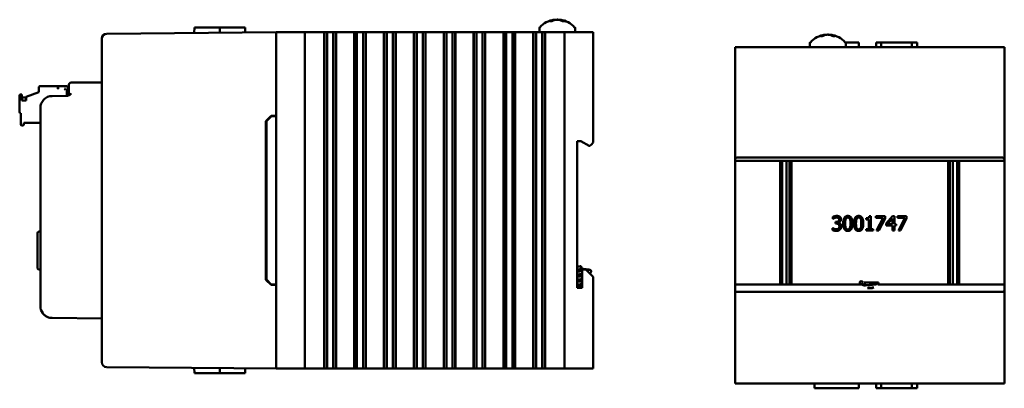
# Model space of a CAD drawing. Header units: inches. Extents: x 1.3 to 23.8, y 0.4 to 18.6.
# Tile 14 of 14: x 13.6 to 23.8, y 7.4 to 11.2. Entities that reach past the tile are written whole.
import ezdxf

# ---------------------------------------------------------------- set-up
doc = ezdxf.new("R2010")
doc.units = ezdxf.units.IN
doc.header["$LTSCALE"] = 0.8
doc.header["$MEASUREMENT"] = 0
doc.layers.add('Visible (ANSI)', color=7, linetype='Continuous', lineweight=50)

msp = doc.modelspace()

# ---------------------------------------------------------------- linework, layer by layer
at = {"layer": 'Visible (ANSI)'}
for p, q in [((15.415, 11.167), (15.414, 11.109)), ((15.415, 11.167), (15.68, 11.167)), ((15.68, 11.167), (15.68, 11.112)), ((15.68, 11.167), (15.695, 11.167)), ((15.844, 11.167), (15.695, 11.167)), ((15.844, 11.167), (15.943, 11.167)), ((15.943, 11.167), (15.944, 11.114)), ((19.133, 11.231), (19.115, 11.231)), ((19.157, 11.248), (19.158, 11.243)), ((19.221, 11.248), (19.22, 11.242)), ((19.261, 11.231), (19.242, 11.231)), ((16.264, 11.117), (14.503, 11.101)), ((16.264, 11.117), (16.284, 11.117)), ((16.264, 11.117), (16.264, 7.617)), ((16.284, 11.117), (16.544, 11.117)), ((16.544, 11.117), (16.564, 11.117)), ((16.564, 7.617), (16.564, 11.117)), ((16.639, 11.117), (16.564, 11.117)), ((16.639, 11.117), (16.762, 11.117)), ((16.766, 11.117), (16.762, 11.117)), ((16.766, 11.117), (16.767, 11.117)), ((16.766, 11.117), (16.766, 7.617)), ((16.767, 11.117), (16.768, 11.117)), ((16.767, 11.117), (16.767, 7.617)), ((16.768, 11.117), (16.784, 11.117)), ((16.768, 11.117), (16.768, 7.617)), ((16.784, 11.117), (16.796, 11.117)), ((16.796, 11.117), (16.813, 11.117)), ((16.796, 11.117), (16.796, 7.617)), ((16.813, 11.117), (16.826, 11.117)), ((16.826, 11.117), (16.828, 11.117)), ((16.828, 11.117), (16.842, 11.117)), ((16.842, 11.117), (16.859, 11.117)), ((16.859, 11.117), (16.871, 11.117)), ((16.859, 7.617), (16.859, 11.117)), ((16.871, 11.117), (16.886, 11.117)), ((16.886, 11.117), (16.887, 11.117)), ((16.886, 11.117), (16.886, 7.617)), ((16.887, 11.117), (16.888, 11.117)), ((16.887, 11.117), (16.887, 7.617)), ((16.893, 11.117), (16.888, 11.117)), ((16.888, 11.117), (16.888, 7.617)), ((16.893, 11.117), (17.072, 11.117)), ((17.077, 11.117), (17.072, 11.117)), ((17.077, 11.117), (17.078, 11.117)), ((17.077, 11.117), (17.077, 7.617)), ((17.078, 11.117), (17.079, 11.117)), ((17.078, 11.117), (17.078, 7.617)), ((17.079, 11.117), (17.094, 11.117)), ((17.079, 11.117), (17.079, 7.617)), ((17.094, 11.117), (17.106, 11.117)), ((17.106, 11.117), (17.123, 11.117)), ((17.106, 11.117), (17.106, 7.617)), ((17.123, 11.117), (17.137, 11.117)), ((17.137, 11.117), (17.139, 11.117)), ((17.139, 11.117), (17.152, 11.117)), ((17.152, 11.117), (17.169, 11.117)), ((17.169, 7.617), (17.169, 11.117)), ((17.169, 11.117), (17.181, 11.117)), ((17.181, 11.117), (17.197, 11.117)), ((17.197, 11.117), (17.198, 11.117)), ((17.197, 11.117), (17.197, 7.617)), ((17.198, 11.117), (17.199, 11.117)), ((17.198, 11.117), (17.198, 7.617)), ((17.203, 11.117), (17.199, 11.117)), ((17.199, 11.117), (17.199, 7.617)), ((17.203, 11.117), (17.383, 11.117)), ((17.387, 11.117), (17.383, 11.117)), ((17.387, 11.117), (17.388, 11.117)), ((17.387, 11.117), (17.387, 7.617)), ((17.388, 11.117), (17.389, 11.117)), ((17.388, 11.117), (17.388, 7.617)), ((17.389, 11.117), (17.405, 11.117)), ((17.389, 11.117), (17.389, 7.617)), ((17.405, 11.117), (17.417, 11.117)), ((17.417, 11.117), (17.434, 11.117)), ((17.417, 11.117), (17.417, 7.617)), ((17.434, 11.117), (17.447, 11.117)), ((17.447, 11.117), (17.449, 11.117)), ((17.449, 11.117), (17.463, 11.117)), ((17.463, 11.117), (17.48, 11.117)), ((17.48, 7.617), (17.48, 11.117)), ((17.48, 11.117), (17.492, 11.117)), ((17.492, 11.117), (17.507, 11.117)), ((17.507, 11.117), (17.508, 11.117)), ((17.507, 11.117), (17.507, 7.617)), ((17.508, 11.117), (17.509, 11.117)), ((17.508, 11.117), (17.508, 7.617)), ((17.514, 11.117), (17.509, 11.117)), ((17.509, 11.117), (17.509, 7.617)), ((17.514, 11.117), (17.694, 11.117)), ((17.698, 11.117), (17.694, 11.117)), ((17.698, 11.117), (17.699, 11.117)), ((17.698, 11.117), (17.698, 7.617)), ((17.699, 11.117), (17.7, 11.117)), ((17.699, 11.117), (17.699, 7.617)), ((17.7, 11.117), (17.715, 11.117)), ((17.7, 11.117), (17.7, 7.617)), ((17.715, 11.117), (17.727, 11.117)), ((17.727, 11.117), (17.744, 11.117)), ((17.727, 11.117), (17.727, 7.617)), ((17.744, 11.117), (17.758, 11.117)), ((17.758, 11.117), (17.76, 11.117)), ((17.76, 11.117), (17.774, 11.117)), ((17.774, 11.117), (17.79, 11.117)), ((17.79, 7.617), (17.79, 11.117)), ((17.79, 11.117), (17.802, 11.117)), ((17.802, 11.117), (17.818, 11.117)), ((17.818, 11.117), (17.819, 11.117)), ((17.818, 11.117), (17.818, 7.617)), ((17.819, 11.117), (17.82, 11.117)), ((17.819, 11.117), (17.819, 7.617)), ((17.824, 11.117), (17.82, 11.117)), ((17.82, 11.117), (17.82, 7.617)), ((17.824, 11.117), (18.004, 11.117)), ((18.008, 11.117), (18.004, 11.117)), ((18.008, 11.117), (18.009, 11.117)), ((18.008, 11.117), (18.008, 7.617)), ((18.009, 11.117), (18.011, 11.117)), ((18.009, 11.117), (18.009, 7.617)), ((18.011, 11.117), (18.026, 11.117)), ((18.011, 11.117), (18.011, 7.617)), ((18.026, 11.117), (18.038, 11.117)), ((18.038, 11.117), (18.055, 11.117)), ((18.038, 11.117), (18.038, 7.617)), ((18.055, 11.117), (18.069, 11.117)), ((18.069, 11.117), (18.07, 11.117)), ((18.07, 11.117), (18.084, 11.117)), ((18.084, 11.117), (18.101, 11.117)), ((18.101, 7.617), (18.101, 11.117)), ((18.101, 11.117), (18.113, 11.117)), ((18.113, 11.117), (18.128, 11.117)), ((18.128, 11.117), (18.129, 11.117)), ((18.128, 11.117), (18.128, 7.617)), ((18.129, 11.117), (18.131, 11.117)), ((18.129, 11.117), (18.129, 7.617)), ((18.135, 11.117), (18.131, 11.117)), ((18.131, 11.117), (18.131, 7.617)), ((18.135, 11.117), (18.315, 11.117)), ((18.319, 11.117), (18.315, 11.117)), ((18.319, 11.117), (18.32, 11.117)), ((18.319, 11.117), (18.319, 7.617)), ((18.32, 11.117), (18.321, 11.117)), ((18.32, 11.117), (18.32, 7.617)), ((18.321, 11.117), (18.336, 11.117)), ((18.321, 11.117), (18.321, 7.617)), ((18.336, 11.117), (18.348, 11.117)), ((18.348, 11.117), (18.365, 11.117)), ((18.348, 11.117), (18.348, 7.617)), ((18.365, 11.117), (18.379, 11.117)), ((18.379, 11.117), (18.381, 11.117)), ((18.381, 11.117), (18.395, 11.117)), ((18.395, 11.117), (18.411, 11.117)), ((18.411, 7.617), (18.411, 11.117)), ((18.411, 11.117), (18.424, 11.117)), ((18.424, 11.117), (18.439, 11.117)), ((18.439, 11.117), (18.44, 11.117)), ((18.439, 11.117), (18.439, 7.617)), ((18.44, 11.117), (18.441, 11.117)), ((18.44, 11.117), (18.44, 7.617)), ((18.445, 11.117), (18.441, 11.117)), ((18.441, 11.117), (18.441, 7.617)), ((18.445, 11.117), (18.625, 11.117)), ((18.629, 11.117), (18.625, 11.117)), ((18.629, 11.117), (18.63, 11.117)), ((18.629, 11.117), (18.629, 7.617)), ((18.63, 11.117), (18.632, 11.117)), ((18.63, 11.117), (18.63, 7.617)), ((18.632, 11.117), (18.647, 11.117)), ((18.632, 11.117), (18.632, 7.617)), ((18.647, 11.117), (18.659, 11.117)), ((18.659, 11.117), (18.676, 11.117)), ((18.659, 11.117), (18.659, 7.617)), ((18.676, 11.117), (18.69, 11.117)), ((18.69, 11.117), (18.691, 11.117)), ((18.691, 11.117), (18.705, 11.117)), ((18.705, 11.117), (18.722, 11.117)), ((18.722, 7.617), (18.722, 11.117)), ((18.722, 11.117), (18.734, 11.117)), ((18.734, 11.117), (18.749, 11.117)), ((18.749, 11.117), (18.751, 11.117)), ((18.749, 11.117), (18.749, 7.617)), ((18.751, 11.117), (18.752, 11.117)), ((18.751, 11.117), (18.751, 7.617)), ((18.756, 11.117), (18.752, 11.117)), ((18.752, 11.117), (18.752, 7.617)), ((18.756, 11.117), (18.936, 11.117)), ((18.94, 11.117), (18.936, 11.117)), ((18.94, 11.117), (18.941, 11.117)), ((18.94, 11.117), (18.94, 7.617)), ((18.941, 11.117), (18.942, 11.117)), ((18.941, 11.117), (18.941, 7.617)), ((18.942, 11.117), (18.957, 11.117)), ((18.942, 11.117), (18.942, 7.617)), ((18.957, 11.117), (18.97, 11.117)), ((18.97, 11.117), (18.986, 11.117)), ((18.97, 11.117), (18.97, 7.617)), ((18.986, 11.117), (19, 11.117)), ((19, 11.117), (19.002, 11.117)), ((19.002, 11.117), (19.016, 11.117)), ((19.003, 11.155), (19.003, 11.117)), ((19.016, 11.117), (19.033, 11.117)), ((19.033, 7.617), (19.033, 11.117)), ((19.033, 11.117), (19.045, 11.117)), ((19.045, 11.117), (19.06, 11.117)), ((19.06, 11.117), (19.061, 11.117)), ((19.06, 11.117), (19.06, 7.617)), ((19.061, 11.117), (19.062, 11.117)), ((19.061, 11.117), (19.061, 7.617)), ((19.066, 11.117), (19.062, 11.117)), ((19.062, 11.117), (19.062, 7.617)), ((19.066, 11.117), (19.244, 11.117)), ((19.264, 11.117), (19.244, 11.117)), ((19.264, 11.117), (19.284, 11.117)), ((19.264, 11.117), (19.264, 7.617)), ((19.284, 11.117), (19.544, 11.117)), ((19.376, 11.155), (19.376, 11.117)), ((19.544, 11.117), (19.564, 11.117)), ((19.564, 9.968), (19.564, 11.117)), ((21.946, 11.076), (21.928, 11.076)), ((21.971, 11.092), (21.971, 11.087)), ((22.034, 11.092), (22.034, 11.086)), ((22.075, 11.076), (22.056, 11.076)), ((14.453, 11.051), (14.453, 11.051)), ((14.453, 11.051), (14.453, 7.682)), ((21.039, 10.961), (21.059, 10.961)), ((21.039, 10.961), (21.039, 9.792)), ((21.059, 10.961), (23.819, 10.961)), ((21.816, 10.999), (21.816, 10.961)), ((22.185, 11.011), (22.326, 11.011)), ((22.189, 10.999), (22.189, 10.961)), ((22.326, 11.011), (22.326, 10.961)), ((22.507, 11.011), (22.506, 10.961)), ((22.507, 11.011), (22.559, 11.011)), ((22.559, 11.011), (22.559, 10.961)), ((22.878, 11.011), (22.559, 11.011)), ((22.878, 11.011), (22.878, 10.961)), ((22.878, 11.011), (22.931, 11.011)), ((22.931, 11.011), (22.931, 10.961)), ((23.819, 10.961), (23.839, 10.961)), ((23.839, 9.792), (23.839, 10.961)), ((13.799, 10.548), (13.799, 10.493)), ((13.807, 10.556), (13.996, 10.556)), ((13.996, 10.529), (13.996, 10.556)), ((14, 10.556), (14.086, 10.556)), ((14, 10.529), (14, 10.556)), ((14.109, 10.542), (14.109, 10.567)), ((14.453, 10.595), (14.134, 10.592)), ((13.598, 10.462), (13.598, 10.281)), ((13.622, 10.47), (13.606, 10.47)), ((13.622, 10.408), (13.622, 10.47)), ((13.665, 10.445), (13.799, 10.493)), ((14.091, 10.454), (13.937, 10.453)), ((14, 10.529), (13.996, 10.529)), ((14.063, 10.529), (14.075, 10.517)), ((14.075, 10.529), (14.063, 10.529)), ((14.075, 10.529), (14.075, 10.517)), ((14.09, 10.455), (14.09, 10.517)), ((14.09, 10.517), (14.109, 10.517)), ((14.098, 10.517), (14.098, 10.545)), ((14.109, 10.542), (14.109, 10.479)), ((13.622, 10.438), (13.665, 10.438)), ((13.665, 10.408), (13.622, 10.408)), ((13.665, 10.445), (13.665, 10.408)), ((13.606, 10.273), (13.61, 10.273)), ((13.61, 10.273), (13.61, 10.155)), ((13.813, 10.328), (13.813, 8.268)), ((16.159, 10.193), (16.212, 10.246)), ((16.164, 10.191), (16.214, 10.241)), ((16.212, 10.246), (16.264, 10.247)), ((16.264, 10.242), (16.214, 10.241)), ((13.618, 10.147), (13.634, 10.147)), ((13.642, 10.155), (13.642, 10.174)), ((13.642, 10.174), (13.813, 10.174)), ((16.159, 8.54), (16.159, 10.193)), ((16.164, 10.191), (16.164, 8.542)), ((19.396, 9.983), (19.434, 9.983)), ((19.396, 8.456), (19.396, 9.983)), ((19.434, 9.983), (19.521, 9.933)), ((19.529, 9.933), (19.544, 9.948)), ((19.564, 9.968), (19.544, 9.948)), ((19.521, 9.933), (19.529, 9.933)), ((21.039, 9.777), (21.039, 9.792)), ((21.039, 8.49), (21.039, 9.777)), ((21.039, 9.777), (23.839, 9.777)), ((21.059, 9.812), (23.819, 9.812)), ((21.509, 9.777), (21.509, 8.49)), ((21.528, 8.49), (21.528, 9.777)), ((21.575, 9.777), (21.575, 8.49)), ((21.605, 8.49), (21.605, 9.777)), ((21.624, 8.49), (21.624, 9.777)), ((23.253, 9.777), (23.253, 8.49)), ((23.272, 8.49), (23.272, 9.777)), ((23.302, 9.777), (23.302, 8.49)), ((23.349, 8.49), (23.349, 9.777)), ((23.368, 8.49), (23.368, 9.777)), ((23.839, 9.792), (23.839, 9.777)), ((23.839, 9.777), (23.839, 8.49)), ((22.056, 9.175), (22.056, 9.196)), ((22.057, 9.175), (22.056, 9.175)), ((22.083, 9.142), (22.089, 9.142)), ((22.083, 9.125), (22.083, 9.142)), ((22.091, 9.125), (22.083, 9.125)), ((22.113, 9.135), (22.113, 9.134)), ((22.403, 9.168), (22.403, 9.182)), ((22.43, 9.168), (22.403, 9.168)), ((22.43, 9.067), (22.43, 9.168)), ((22.434, 9.202), (22.449, 9.202)), ((22.449, 9.202), (22.449, 9.067)), ((22.503, 9.202), (22.598, 9.202)), ((22.503, 9.184), (22.503, 9.202)), ((22.58, 9.184), (22.503, 9.184)), ((22.511, 9.052), (22.58, 9.184)), ((22.598, 9.179), (22.533, 9.052)), ((22.598, 9.202), (22.598, 9.179)), ((22.609, 9.125), (22.676, 9.202)), ((22.609, 9.104), (22.609, 9.125)), ((22.675, 9.178), (22.625, 9.12)), ((22.625, 9.12), (22.675, 9.12)), ((22.675, 9.12), (22.675, 9.178)), ((22.676, 9.202), (22.695, 9.202)), ((22.695, 9.202), (22.695, 9.12)), ((22.695, 9.12), (22.713, 9.12)), ((22.713, 9.12), (22.713, 9.104)), ((22.728, 9.202), (22.823, 9.202)), ((22.728, 9.184), (22.728, 9.202)), ((22.805, 9.184), (22.728, 9.184)), ((22.737, 9.052), (22.805, 9.184)), ((22.823, 9.179), (22.758, 9.052)), ((22.823, 9.202), (22.823, 9.179)), ((13.783, 8.667), (13.783, 9.022)), ((13.802, 9.042), (13.813, 9.043)), ((22.052, 9.079), (22.054, 9.079)), ((22.052, 9.058), (22.052, 9.079)), ((22.403, 9.067), (22.43, 9.067)), ((22.403, 9.052), (22.403, 9.067)), ((22.476, 9.052), (22.403, 9.052)), ((22.449, 9.067), (22.476, 9.067)), ((22.476, 9.067), (22.476, 9.052)), ((22.533, 9.052), (22.511, 9.052)), ((22.675, 9.104), (22.609, 9.104)), ((22.675, 9.052), (22.675, 9.104)), ((22.695, 9.052), (22.675, 9.052)), ((22.695, 9.104), (22.695, 9.052)), ((22.713, 9.104), (22.695, 9.104)), ((22.758, 9.052), (22.737, 9.052)), ((13.802, 8.647), (13.813, 8.647)), ((19.439, 8.682), (19.439, 8.652)), ((19.439, 8.667), (19.444, 8.667)), ((19.439, 8.657), (19.444, 8.657)), ((19.444, 8.667), (19.444, 8.657)), ((19.488, 8.646), (19.448, 8.646)), ((19.448, 8.646), (19.448, 8.456)), ((19.544, 8.59), (19.488, 8.646)), ((16.212, 8.487), (16.159, 8.54)), ((16.214, 8.492), (16.164, 8.542)), ((19.544, 8.59), (19.564, 8.57)), ((19.564, 7.617), (19.564, 8.57)), ((22.379, 8.511), (22.434, 8.511)), ((22.434, 8.511), (22.444, 8.511)), ((22.434, 8.511), (22.434, 8.501)), ((22.434, 8.501), (22.444, 8.501)), ((22.444, 8.511), (22.444, 8.501)), ((22.444, 8.511), (22.529, 8.511)), ((22.476, 8.509), (22.529, 8.509)), ((22.529, 8.511), (22.529, 8.509)), ((22.529, 8.509), (22.529, 8.501)), ((22.529, 8.509), (22.529, 8.509)), ((16.264, 8.487), (16.212, 8.487)), ((16.264, 8.492), (16.214, 8.492)), ((19.448, 8.456), (19.396, 8.456)), ((21.039, 8.49), (22.361, 8.49)), ((21.039, 8.434), (21.039, 8.49)), ((21.039, 8.434), (21.039, 7.461)), ((23.819, 8.414), (21.059, 8.414)), ((22.348, 8.49), (22.348, 8.495)), ((22.525, 8.49), (23.839, 8.49)), ((23.839, 8.49), (23.839, 8.434)), ((23.839, 7.461), (23.839, 8.434)), ((13.937, 8.143), (14.453, 8.138)), ((14.453, 7.682), (14.453, 7.682)), ((14.503, 7.632), (16.264, 7.617)), ((15.415, 7.567), (15.414, 7.624)), ((15.68, 7.567), (15.68, 7.622)), ((15.943, 7.567), (15.944, 7.619)), ((16.284, 7.617), (16.264, 7.617)), ((16.284, 7.617), (16.544, 7.617)), ((16.564, 7.617), (16.544, 7.617)), ((16.564, 7.617), (16.639, 7.617)), ((16.762, 7.617), (16.639, 7.617)), ((16.762, 7.617), (16.766, 7.617)), ((16.766, 7.617), (16.767, 7.617)), ((16.767, 7.617), (16.768, 7.617)), ((16.768, 7.617), (16.784, 7.617)), ((16.796, 7.617), (16.784, 7.617)), ((16.813, 7.617), (16.796, 7.617)), ((16.826, 7.617), (16.813, 7.617)), ((16.828, 7.617), (16.826, 7.617)), ((16.842, 7.617), (16.828, 7.617)), ((16.859, 7.617), (16.842, 7.617)), ((16.871, 7.617), (16.859, 7.617)), ((16.871, 7.617), (16.886, 7.617)), ((16.886, 7.617), (16.887, 7.617)), ((16.887, 7.617), (16.888, 7.617)), ((16.888, 7.617), (16.893, 7.617)), ((17.072, 7.617), (16.893, 7.617)), ((17.072, 7.617), (17.077, 7.617)), ((17.077, 7.617), (17.078, 7.617)), ((17.078, 7.617), (17.079, 7.617)), ((17.079, 7.617), (17.094, 7.617)), ((17.106, 7.617), (17.094, 7.617)), ((17.123, 7.617), (17.106, 7.617)), ((17.137, 7.617), (17.123, 7.617)), ((17.139, 7.617), (17.137, 7.617)), ((17.152, 7.617), (17.139, 7.617)), ((17.169, 7.617), (17.152, 7.617)), ((17.181, 7.617), (17.169, 7.617)), ((17.181, 7.617), (17.197, 7.617)), ((17.197, 7.617), (17.198, 7.617)), ((17.198, 7.617), (17.199, 7.617)), ((17.199, 7.617), (17.203, 7.617)), ((17.383, 7.617), (17.203, 7.617)), ((17.383, 7.617), (17.387, 7.617)), ((17.387, 7.617), (17.388, 7.617)), ((17.388, 7.617), (17.389, 7.617)), ((17.389, 7.617), (17.405, 7.617)), ((17.417, 7.617), (17.405, 7.617)), ((17.434, 7.617), (17.417, 7.617)), ((17.447, 7.617), (17.434, 7.617)), ((17.449, 7.617), (17.447, 7.617)), ((17.463, 7.617), (17.449, 7.617)), ((17.48, 7.617), (17.463, 7.617)), ((17.492, 7.617), (17.48, 7.617)), ((17.492, 7.617), (17.507, 7.617)), ((17.507, 7.617), (17.508, 7.617)), ((17.508, 7.617), (17.509, 7.617)), ((17.509, 7.617), (17.514, 7.617)), ((17.694, 7.617), (17.514, 7.617)), ((17.694, 7.617), (17.698, 7.617)), ((17.698, 7.617), (17.699, 7.617)), ((17.699, 7.617), (17.7, 7.617)), ((17.7, 7.617), (17.715, 7.617)), ((17.727, 7.617), (17.715, 7.617)), ((17.744, 7.617), (17.727, 7.617)), ((17.758, 7.617), (17.744, 7.617)), ((17.76, 7.617), (17.758, 7.617)), ((17.774, 7.617), (17.76, 7.617)), ((17.79, 7.617), (17.774, 7.617)), ((17.802, 7.617), (17.79, 7.617)), ((17.802, 7.617), (17.818, 7.617)), ((17.818, 7.617), (17.819, 7.617)), ((17.819, 7.617), (17.82, 7.617)), ((17.82, 7.617), (17.824, 7.617)), ((18.004, 7.617), (17.824, 7.617)), ((18.004, 7.617), (18.008, 7.617)), ((18.008, 7.617), (18.009, 7.617)), ((18.009, 7.617), (18.011, 7.617)), ((18.011, 7.617), (18.026, 7.617)), ((18.038, 7.617), (18.026, 7.617)), ((18.055, 7.617), (18.038, 7.617)), ((18.069, 7.617), (18.055, 7.617)), ((18.07, 7.617), (18.069, 7.617)), ((18.084, 7.617), (18.07, 7.617)), ((18.101, 7.617), (18.084, 7.617)), ((18.113, 7.617), (18.101, 7.617)), ((18.113, 7.617), (18.128, 7.617)), ((18.128, 7.617), (18.129, 7.617)), ((18.129, 7.617), (18.131, 7.617)), ((18.131, 7.617), (18.135, 7.617)), ((18.315, 7.617), (18.135, 7.617)), ((18.315, 7.617), (18.319, 7.617)), ((18.319, 7.617), (18.32, 7.617)), ((18.32, 7.617), (18.321, 7.617)), ((18.321, 7.617), (18.336, 7.617)), ((18.348, 7.617), (18.336, 7.617)), ((18.365, 7.617), (18.348, 7.617)), ((18.379, 7.617), (18.365, 7.617)), ((18.381, 7.617), (18.379, 7.617)), ((18.395, 7.617), (18.381, 7.617)), ((18.411, 7.617), (18.395, 7.617)), ((18.424, 7.617), (18.411, 7.617)), ((18.424, 7.617), (18.439, 7.617)), ((18.439, 7.617), (18.44, 7.617)), ((18.44, 7.617), (18.441, 7.617)), ((18.441, 7.617), (18.445, 7.617)), ((18.625, 7.617), (18.445, 7.617)), ((18.625, 7.617), (18.629, 7.617)), ((18.629, 7.617), (18.63, 7.617)), ((18.63, 7.617), (18.632, 7.617)), ((18.632, 7.617), (18.647, 7.617)), ((18.659, 7.617), (18.647, 7.617)), ((18.676, 7.617), (18.659, 7.617)), ((18.69, 7.617), (18.676, 7.617)), ((18.691, 7.617), (18.69, 7.617)), ((18.705, 7.617), (18.691, 7.617)), ((18.722, 7.617), (18.705, 7.617)), ((18.734, 7.617), (18.722, 7.617)), ((18.734, 7.617), (18.749, 7.617)), ((18.749, 7.617), (18.751, 7.617)), ((18.751, 7.617), (18.752, 7.617)), ((18.752, 7.617), (18.756, 7.617)), ((18.936, 7.617), (18.756, 7.617)), ((18.936, 7.617), (18.94, 7.617)), ((18.94, 7.617), (18.941, 7.617)), ((18.941, 7.617), (18.942, 7.617)), ((18.942, 7.617), (18.957, 7.617)), ((18.97, 7.617), (18.957, 7.617)), ((18.986, 7.617), (18.97, 7.617)), ((19, 7.617), (18.986, 7.617)), ((19.002, 7.617), (19, 7.617)), ((19.016, 7.617), (19.002, 7.617)), ((19.033, 7.617), (19.016, 7.617)), ((19.045, 7.617), (19.033, 7.617)), ((19.045, 7.617), (19.06, 7.617)), ((19.06, 7.617), (19.061, 7.617)), ((19.061, 7.617), (19.062, 7.617)), ((19.062, 7.617), (19.066, 7.617)), ((19.244, 7.617), (19.066, 7.617)), ((19.244, 7.617), (19.264, 7.617)), ((19.284, 7.617), (19.264, 7.617)), ((19.284, 7.617), (19.544, 7.617)), ((19.564, 7.617), (19.544, 7.617)), ((15.415, 7.567), (15.68, 7.567)), ((15.68, 7.567), (15.695, 7.567)), ((15.844, 7.567), (15.695, 7.567)), ((15.844, 7.567), (15.943, 7.567)), ((21.059, 7.461), (21.039, 7.461)), ((21.059, 7.461), (23.819, 7.461)), ((21.864, 7.411), (21.863, 7.461)), ((21.864, 7.411), (21.996, 7.411)), ((22.193, 7.411), (21.996, 7.411)), ((22.193, 7.411), (22.326, 7.411)), ((22.326, 7.411), (22.326, 7.461)), ((22.507, 7.411), (22.506, 7.461)), ((22.507, 7.411), (22.559, 7.411)), ((22.559, 7.411), (22.559, 7.461)), ((22.878, 7.411), (22.559, 7.411)), ((22.878, 7.411), (22.878, 7.461)), ((22.878, 7.411), (22.931, 7.411)), ((22.931, 7.411), (22.931, 7.461)), ((23.839, 7.461), (23.819, 7.461))]:
    msp.add_line(p, q, dxfattribs=at)
msp.add_circle((22.351, 8.511), 0.015, dxfattribs=at)
for centre, radius, start, end in [((19.023, 11.155), 0.02, 138.4591, 180), ((19.189, 11.007), 0.242, 97.5437, 138.4591), ((19.189, 11.007), 0.242, 41.5409, 82.4563), ((19.356, 11.155), 0.02, 0, 41.5409), ((14.503, 11.051), 0.05, 90.5, 180), ((22.003, 10.851), 0.242, 97.5437, 138.4591), ((22.003, 10.851), 0.242, 41.5409, 82.4563), ((21.836, 10.999), 0.02, 138.4591, 180), ((22.169, 10.999), 0.02, 0, 41.5409), ((13.807, 10.548), 0.00787, 90, 180), ((14.086, 10.545), 0.0118, 0, 90), ((14.134, 10.567), 0.025, 90.5, 180), ((13.606, 10.462), 0.00787, 90, 180), ((13.938, 10.328), 0.125, 90.5, 180), ((14.084, 10.479), 0.025, 270.5, 0), ((13.606, 10.281), 0.00787, 180, 270), ((13.618, 10.155), 0.00787, 180, 270), ((13.634, 10.155), 0.00787, 270, 0), ((21.059, 9.792), 0.02, 90, 180), ((23.819, 9.792), 0.02, 0, 90), ((13.803, 9.022), 0.02, 92, 180), ((13.803, 8.667), 0.02, 180, 268), ((21.059, 8.434), 0.02, 180, 270), ((22.439, 8.548), 0.0968, 216.8146, 225.2671), ((22.439, 8.548), 0.0968, 255.4841, 295.6849), ((23.819, 8.434), 0.02, 270, 0), ((13.938, 8.268), 0.125, 180, 216.3721), ((14.503, 7.682), 0.05, 180, 269.5)]:
    msp.add_arc(centre, radius, start, end, dxfattribs=at)
for centre, major_axis, ratio, start_param, end_param in [((19.195, 11.008), (-0.032, 0.24), 0.74634, 0.095241, 0.294141), ((19.182, 11.008), (0.029, 0.241), 0.689166, 0.276812, 0.475712), ((19.196, 11.008), (-0.028, 0.241), 0.659834, 5.813878, 6.012778), ((19.196, 11.008), (-0.029, 0.241), 0.689166, 5.963289, 6.006373), ((19.183, 11.008), (0.03, 0.24), 0.719342, 5.981502, 6.180402), ((22.009, 10.852), (-0.032, 0.24), 0.74634, 0.095241, 0.294141), ((21.996, 10.852), (0.029, 0.241), 0.689166, 0.276812, 0.475712), ((22.01, 10.852), (-0.028, 0.241), 0.659834, 5.813878, 6.012778), ((22.009, 10.852), (-0.029, 0.241), 0.689166, 5.963289, 6.006373), ((21.996, 10.852), (0.03, 0.24), 0.719342, 5.981502, 6.180402)]:
    msp.add_ellipse(centre, major_axis=major_axis, ratio=ratio, start_param=start_param, end_param=end_param, dxfattribs=at)
for points, knots in [([(19.113, 11.231), (19.113, 11.231), (19.113, 11.231), (19.114, 11.231), (19.114, 11.231), (19.115, 11.231)], [0.017596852, 0.017596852, 0.017596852, 0.017596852, 0.01762601, 0.01762601, 0.023499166, 0.023499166, 0.023499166, 0.023499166]), ([(19.157, 11.248), (19.157, 11.248), (19.157, 11.247), (19.154, 11.247), (19.151, 11.246), (19.148, 11.245), (19.148, 11.245), (19.147, 11.245)], [0.06257948, 0.06257948, 0.06257948, 0.06257948, 0.0912553, 0.0912553, 0.12159464, 0.12159464, 0.12829742, 0.12829742, 0.12829742, 0.12829742]), ([(19.165, 11.245), (19.168, 11.246), (19.171, 11.246), (19.179, 11.247), (19.183, 11.247), (19.191, 11.248), (19.195, 11.247), (19.203, 11.247), (19.207, 11.246), (19.21, 11.245), (19.211, 11.245), (19.212, 11.245)], [0, 0, 0, 0, 0.030458, 0.030458, 0.060916, 0.060916, 0.0912553, 0.0912553, 0.1215946, 0.1215946, 0.1282974, 0.1282974, 0.1282974, 0.1282974]), ([(19.213, 11.245), (19.211, 11.246), (19.207, 11.246), (19.199, 11.247), (19.195, 11.247), (19.19, 11.248), (19.19, 11.248), (19.189, 11.248)], [0, 0, 0, 0, 0.03045798, 0.03045798, 0.06091597, 0.06091597, 0.06575635, 0.06575635, 0.06575635, 0.06575635]), ([(19.23, 11.245), (19.228, 11.246), (19.225, 11.246), (19.222, 11.247), (19.221, 11.247), (19.221, 11.248), (19.221, 11.248), (19.221, 11.248)], [0, 0, 0, 0, 0.03045798, 0.03045798, 0.06091597, 0.06091597, 0.06575635, 0.06575635, 0.06575635, 0.06575635]), ([(19.261, 11.231), (19.262, 11.231), (19.262, 11.231), (19.263, 11.231), (19.263, 11.231), (19.263, 11.231)], [0.070224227, 0.070224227, 0.070224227, 0.070224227, 0.076097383, 0.076097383, 0.076126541, 0.076126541, 0.076126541, 0.076126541]), ([(21.927, 11.075), (21.927, 11.075), (21.927, 11.075), (21.927, 11.076), (21.928, 11.076), (21.928, 11.076)], [0.017596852, 0.017596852, 0.017596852, 0.017596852, 0.01762601, 0.01762601, 0.023499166, 0.023499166, 0.023499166, 0.023499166]), ([(21.971, 11.092), (21.971, 11.092), (21.97, 11.092), (21.967, 11.091), (21.965, 11.09), (21.962, 11.089), (21.961, 11.089), (21.96, 11.089)], [0.06257948, 0.06257948, 0.06257948, 0.06257948, 0.0912553, 0.0912553, 0.12159464, 0.12159464, 0.12829742, 0.12829742, 0.12829742, 0.12829742]), ([(21.978, 11.089), (21.981, 11.09), (21.985, 11.09), (21.992, 11.091), (21.997, 11.092), (22.005, 11.092), (22.009, 11.092), (22.017, 11.091), (22.02, 11.09), (22.024, 11.089), (22.024, 11.089), (22.025, 11.089)], [0, 0, 0, 0, 0.030458, 0.030458, 0.060916, 0.060916, 0.0912553, 0.0912553, 0.1215946, 0.1215946, 0.1282974, 0.1282974, 0.1282974, 0.1282974]), ([(22.027, 11.089), (22.024, 11.09), (22.02, 11.09), (22.013, 11.091), (22.008, 11.092), (22.004, 11.092), (22.003, 11.092), (22.003, 11.092)], [0, 0, 0, 0, 0.03045798, 0.03045798, 0.06091597, 0.06091597, 0.06575635, 0.06575635, 0.06575635, 0.06575635]), ([(22.044, 11.089), (22.041, 11.09), (22.039, 11.09), (22.035, 11.091), (22.034, 11.092), (22.034, 11.092), (22.034, 11.092), (22.034, 11.092)], [0, 0, 0, 0, 0.03045798, 0.03045798, 0.06091597, 0.06091597, 0.06575635, 0.06575635, 0.06575635, 0.06575635]), ([(22.075, 11.076), (22.075, 11.076), (22.076, 11.076), (22.076, 11.075), (22.076, 11.075), (22.076, 11.075)], [0.070224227, 0.070224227, 0.070224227, 0.070224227, 0.076097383, 0.076097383, 0.076126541, 0.076126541, 0.076126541, 0.076126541]), ([(14.091, 10.454), (14.095, 10.454), (14.099, 10.455), (14.11, 10.459), (14.114, 10.462), (14.124, 10.47), (14.129, 10.475), (14.134, 10.48), (14.134, 10.48), (14.134, 10.48)], [0, 0, 0, 0, 0.0302867, 0.0302867, 0.0656682, 0.0656682, 0.1146511, 0.1146511, 0.1151056, 0.1151056, 0.1151056, 0.1151056]), ([(19.396, 8.677), (19.405, 8.678), (19.414, 8.679), (19.429, 8.681), (19.434, 8.681), (19.439, 8.682)], [11.7264261, 11.7264261, 11.7264261, 11.7264261, 11.801134, 11.801134, 11.8400759, 11.8400759, 11.8400759, 11.8400759]), ([(19.439, 8.652), (19.43, 8.651), (19.42, 8.65), (19.406, 8.648), (19.401, 8.648), (19.396, 8.647)], [0, 0, 0, 0, 0.0728927, 0.0728927, 0.1148298, 0.1148298, 0.1148298, 0.1148298]), ([(19.396, 8.625), (19.399, 8.625), (19.402, 8.625), (19.414, 8.627), (19.424, 8.628), (19.438, 8.629), (19.443, 8.629), (19.448, 8.63)], [10.2465097, 10.2465097, 10.2465097, 10.2465097, 10.2709759, 10.2709759, 10.3453082, 10.3453082, 10.3830016, 10.3830016, 10.3830016, 10.3830016]), ([(19.42, 8.627), (19.415, 8.628), (19.411, 8.628), (19.403, 8.629), (19.4, 8.629), (19.396, 8.63)], [11.12401208, 11.12401208, 11.12401208, 11.12401208, 11.1572683, 11.1572683, 11.18758301, 11.18758301, 11.18758301, 11.18758301]), ([(19.439, 8.655), (19.441, 8.655), (19.443, 8.655), (19.455, 8.654), (19.464, 8.653), (19.482, 8.651), (19.49, 8.65), (19.505, 8.648), (19.511, 8.647), (19.523, 8.645), (19.527, 8.645), (19.533, 8.642), (19.535, 8.641), (19.538, 8.638), (19.539, 8.637), (19.54, 8.634), (19.541, 8.632), (19.542, 8.628), (19.542, 8.626), (19.541, 8.623), (19.541, 8.621), (19.539, 8.618), (19.538, 8.617), (19.536, 8.615), (19.535, 8.614), (19.532, 8.612), (19.531, 8.612), (19.528, 8.611), (19.526, 8.61), (19.524, 8.61)], [0.7141634, 0.7141634, 0.7141634, 0.7141634, 0.7302127, 0.7302127, 0.8015317, 0.8015317, 0.8740006, 0.8740006, 0.9482849, 0.9482849, 1.0281795, 1.0281795, 1.0584698, 1.0584698, 1.071601, 1.071601, 1.0887254, 1.0887254, 1.1048195, 1.1048195, 1.1208437, 1.1208437, 1.1369784, 1.1369784, 1.1538009, 1.1538009, 1.1757852, 1.1757852, 1.2083655, 1.2083655, 1.2083655, 1.2083655]), ([(19.498, 8.635), (19.501, 8.636), (19.504, 8.636), (19.512, 8.637), (19.516, 8.638), (19.518, 8.639), (19.519, 8.639), (19.519, 8.639)], [10.5273913, 10.5273913, 10.5273913, 10.5273913, 10.5588085, 10.5588085, 10.6254338, 10.6254338, 10.6495648, 10.6495648, 10.6495648, 10.6495648]), ([(19.448, 8.6), (19.44, 8.599), (19.433, 8.598), (19.416, 8.597), (19.407, 8.596), (19.398, 8.595), (19.397, 8.595), (19.396, 8.595)], [1.4573441, 1.4573441, 1.4573441, 1.4573441, 1.516423, 1.516423, 1.5880225, 1.5880225, 1.5950668, 1.5950668, 1.5950668, 1.5950668]), ([(19.396, 8.572), (19.397, 8.572), (19.397, 8.572), (19.407, 8.573), (19.417, 8.574), (19.434, 8.576), (19.441, 8.577), (19.448, 8.577)], [8.7666462, 8.7666462, 8.7666462, 8.7666462, 8.7722699, 8.7722699, 8.8477191, 8.8477191, 8.9030969, 8.9030969, 8.9030969, 8.9030969]), ([(19.42, 8.575), (19.414, 8.575), (19.408, 8.576), (19.401, 8.577), (19.398, 8.577), (19.396, 8.577)], [9.64428521, 9.64428521, 9.64428521, 9.64428521, 9.68920661, 9.68920661, 9.70784424, 9.70784424, 9.70784424, 9.70784424]), ([(19.448, 8.547), (19.44, 8.547), (19.432, 8.546), (19.415, 8.544), (19.406, 8.543), (19.397, 8.542), (19.397, 8.542), (19.396, 8.542)], [2.9374279, 2.9374279, 2.9374279, 2.9374279, 2.999773, 2.999773, 3.0713207, 3.0713207, 3.0751441, 3.0751441, 3.0751441, 3.0751441]), ([(19.396, 8.52), (19.396, 8.52), (19.397, 8.52), (19.406, 8.521), (19.415, 8.522), (19.433, 8.523), (19.44, 8.524), (19.448, 8.525)], [7.2865711, 7.2865711, 7.2865711, 7.2865711, 7.2882872, 7.2882872, 7.3640216, 7.3640216, 7.4230059, 7.4230059, 7.4230059, 7.4230059]), ([(19.42, 8.522), (19.414, 8.523), (19.409, 8.523), (19.401, 8.524), (19.399, 8.524), (19.396, 8.525)], [8.16420375, 8.16420375, 8.16420375, 8.16420375, 8.2051669, 8.2051669, 8.2277677, 8.2277677, 8.2277677, 8.2277677]), ([(22.419, 8.485), (22.415, 8.485), (22.412, 8.485), (22.399, 8.487), (22.391, 8.487), (22.376, 8.489), (22.369, 8.49), (22.357, 8.492), (22.353, 8.493), (22.346, 8.496), (22.344, 8.496), (22.341, 8.499), (22.339, 8.501), (22.337, 8.504), (22.337, 8.506), (22.336, 8.509), (22.336, 8.51), (22.336, 8.511)], [11.5074335, 11.5074335, 11.5074335, 11.5074335, 11.5358221, 11.5358221, 11.6081342, 11.6081342, 11.6821041, 11.6821041, 11.7607274, 11.7607274, 11.7956161, 11.7956161, 11.8139562, 11.8139562, 11.8313769, 11.8313769, 11.8404212, 11.8404212, 11.8404212, 11.8404212]), ([(22.361, 8.522), (22.362, 8.522), (22.363, 8.522), (22.365, 8.521), (22.365, 8.521), (22.365, 8.521)], [0.09702202, 0.09702202, 0.09702202, 0.09702202, 0.12664969, 0.12664969, 0.12708979, 0.12708979, 0.12708979, 0.12708979]), ([(22.458, 8.511), (22.463, 8.51), (22.468, 8.51), (22.482, 8.508), (22.49, 8.508), (22.505, 8.506), (22.512, 8.505), (22.523, 8.503), (22.527, 8.502), (22.533, 8.499), (22.535, 8.498), (22.538, 8.495), (22.538, 8.494), (22.54, 8.492), (22.54, 8.491), (22.54, 8.49)], [0.4072037, 0.4072037, 0.4072037, 0.4072037, 0.4473109, 0.4473109, 0.5198308, 0.5198308, 0.5942228, 0.5942228, 0.674591, 0.674591, 0.7034547, 0.7034547, 0.7154272, 0.7154272, 0.7246906, 0.7246906, 0.7246906, 0.7246906]), ([(19.448, 8.495), (19.447, 8.495), (19.446, 8.495), (19.436, 8.494), (19.426, 8.493), (19.41, 8.491), (19.403, 8.491), (19.396, 8.49)], [4.4172601, 4.4172601, 4.4172601, 4.4172601, 4.4247626, 4.4247626, 4.4972183, 4.4972183, 4.5549861, 4.5549861, 4.5549861, 4.5549861]), ([(19.396, 8.467), (19.405, 8.468), (19.414, 8.469), (19.432, 8.471), (19.44, 8.472), (19.448, 8.472)], [5.8065185, 5.8065185, 5.8065185, 5.8065185, 5.8810601, 5.8810601, 5.9429399, 5.9429399, 5.9429399, 5.9429399]), ([(19.42, 8.47), (19.415, 8.47), (19.41, 8.471), (19.402, 8.471), (19.399, 8.472), (19.396, 8.472)], [6.684142, 6.684142, 6.684142, 6.684142, 6.72206681, 6.72206681, 6.74770865, 6.74770865, 6.74770865, 6.74770865]), ([(22.37, 8.479), (22.372, 8.479), (22.375, 8.48), (22.385, 8.481), (22.396, 8.482), (22.415, 8.484), (22.425, 8.485), (22.444, 8.487), (22.454, 8.488), (22.472, 8.49), (22.48, 8.491), (22.495, 8.492), (22.502, 8.493), (22.509, 8.494), (22.512, 8.495), (22.515, 8.495), (22.516, 8.496), (22.518, 8.496), (22.518, 8.496), (22.518, 8.496)], [10.5482511, 10.5482511, 10.5482511, 10.5482511, 10.5720296, 10.5720296, 10.659776, 10.659776, 10.7338742, 10.7338742, 10.8062209, 10.8062209, 10.8773872, 10.8773872, 10.9470401, 10.9470401, 10.979689, 10.979689, 11.0092282, 11.0092282, 11.0330043, 11.0330043, 11.0330043, 11.0330043]), ([(22.48, 8.461), (22.48, 8.461), (22.48, 8.461), (22.471, 8.46), (22.462, 8.459), (22.442, 8.457), (22.433, 8.456), (22.42, 8.455), (22.417, 8.454), (22.414, 8.454)], [1.0126743, 1.0126743, 1.0126743, 1.0126743, 1.0139925, 1.0139925, 1.0895305, 1.0895305, 1.162335, 1.162335, 1.1856833, 1.1856833, 1.1856833, 1.1856833]), ([(13.837, 8.193), (13.843, 8.187), (13.849, 8.18), (13.864, 8.166), (13.874, 8.159), (13.902, 8.147), (13.919, 8.143), (13.937, 8.143), (13.937, 8.143), (13.937, 8.143)], [0, 0, 0, 0, 0.0646422, 0.0646422, 0.1436135, 0.1436135, 0.2537248, 0.2537248, 0.254244, 0.254244, 0.254244, 0.254244])]:
    msp.add_open_spline(points, degree=3, knots=knots, dxfattribs=at)
for points, degree in [([(22.056, 9.196), (22.063, 9.199), (22.085, 9.205), (22.095, 9.205)], 2), ([(22.072, 9.183), (22.067, 9.181), (22.06, 9.177), (22.057, 9.175)], 2), ([(22.094, 9.188), (22.088, 9.188), (22.078, 9.185), (22.072, 9.183)], 2), ([(22.089, 9.142), (22.103, 9.142), (22.12, 9.155), (22.12, 9.167)], 2), ([(22.114, 9.12), (22.11, 9.123), (22.098, 9.125), (22.091, 9.125)], 2), ([(22.112, 9.183), (22.108, 9.186), (22.099, 9.188), (22.094, 9.188)], 2), ([(22.095, 9.205), (22.106, 9.205), (22.121, 9.201), (22.127, 9.197)], 2), ([(22.12, 9.167), (22.12, 9.173), (22.116, 9.181), (22.112, 9.183)], 2), ([(22.14, 9.169), (22.14, 9.157), (22.124, 9.138), (22.113, 9.135)], 2), ([(22.113, 9.134), (22.117, 9.133), (22.128, 9.129), (22.133, 9.124)], 2), ([(22.123, 9.098), (22.123, 9.106), (22.118, 9.117), (22.114, 9.12)], 2), ([(22.127, 9.197), (22.134, 9.192), (22.14, 9.178), (22.14, 9.169)], 2), ([(22.133, 9.124), (22.137, 9.12), (22.143, 9.106), (22.143, 9.096)], 2), ([(22.163, 9.127), (22.163, 9.167), (22.187, 9.205), (22.211, 9.205)], 2), ([(22.211, 9.049), (22.187, 9.049), (22.163, 9.087), (22.163, 9.127)], 2), ([(22.189, 9.173), (22.186, 9.165), (22.184, 9.142), (22.184, 9.127)], 2), ([(22.184, 9.127), (22.184, 9.111), (22.186, 9.09), (22.189, 9.082)], 2), ([(22.211, 9.188), (22.203, 9.188), (22.192, 9.18), (22.189, 9.173)], 2), ([(22.211, 9.205), (22.236, 9.205), (22.259, 9.166), (22.259, 9.127)], 2), ([(22.233, 9.173), (22.23, 9.18), (22.22, 9.188), (22.211, 9.188)], 2), ([(22.259, 9.127), (22.259, 9.087), (22.236, 9.049), (22.211, 9.049)], 2), ([(22.239, 9.127), (22.239, 9.142), (22.236, 9.165), (22.233, 9.173)], 2), ([(22.233, 9.081), (22.236, 9.089), (22.239, 9.112), (22.239, 9.127)], 2), ([(22.276, 9.127), (22.276, 9.167), (22.299, 9.205), (22.324, 9.205)], 2), ([(22.324, 9.049), (22.299, 9.049), (22.276, 9.087), (22.276, 9.127)], 2), ([(22.302, 9.173), (22.299, 9.165), (22.296, 9.142), (22.296, 9.127)], 2), ([(22.296, 9.127), (22.296, 9.111), (22.298, 9.09), (22.301, 9.082)], 2), ([(22.324, 9.188), (22.316, 9.188), (22.305, 9.18), (22.302, 9.173)], 2), ([(22.324, 9.205), (22.349, 9.205), (22.372, 9.166), (22.372, 9.127)], 2), ([(22.346, 9.173), (22.343, 9.18), (22.332, 9.188), (22.324, 9.188)], 2), ([(22.372, 9.127), (22.372, 9.087), (22.348, 9.049), (22.324, 9.049)], 2), ([(22.351, 9.127), (22.351, 9.142), (22.349, 9.165), (22.346, 9.173)], 2), ([(22.346, 9.081), (22.349, 9.089), (22.351, 9.112), (22.351, 9.127)], 2), ([(22.403, 9.182), (22.418, 9.182), (22.433, 9.19), (22.434, 9.202)], 2), ([(22.093, 9.049), (22.082, 9.049), (22.06, 9.054), (22.052, 9.058)], 2), ([(22.054, 9.079), (22.06, 9.075), (22.081, 9.066), (22.092, 9.066)], 2), ([(22.092, 9.066), (22.098, 9.066), (22.11, 9.07), (22.115, 9.075)], 2), ([(22.13, 9.063), (22.123, 9.056), (22.105, 9.049), (22.093, 9.049)], 2), ([(22.115, 9.075), (22.119, 9.079), (22.123, 9.09), (22.123, 9.098)], 2), ([(22.143, 9.096), (22.143, 9.086), (22.136, 9.069), (22.13, 9.063)], 2), ([(22.189, 9.082), (22.192, 9.074), (22.203, 9.065), (22.211, 9.065)], 2), ([(22.211, 9.065), (22.22, 9.065), (22.23, 9.073), (22.233, 9.081)], 2), ([(22.301, 9.082), (22.304, 9.074), (22.315, 9.065), (22.324, 9.065)], 2), ([(22.324, 9.065), (22.332, 9.065), (22.343, 9.073), (22.346, 9.081)], 2), ([(22.458, 8.458), (22.463, 8.458), (22.467, 8.457), (22.472, 8.457)], 3)]:
    msp.add_open_spline(points, degree=degree, dxfattribs=at)

doc.saveas('drawing.dxf')
